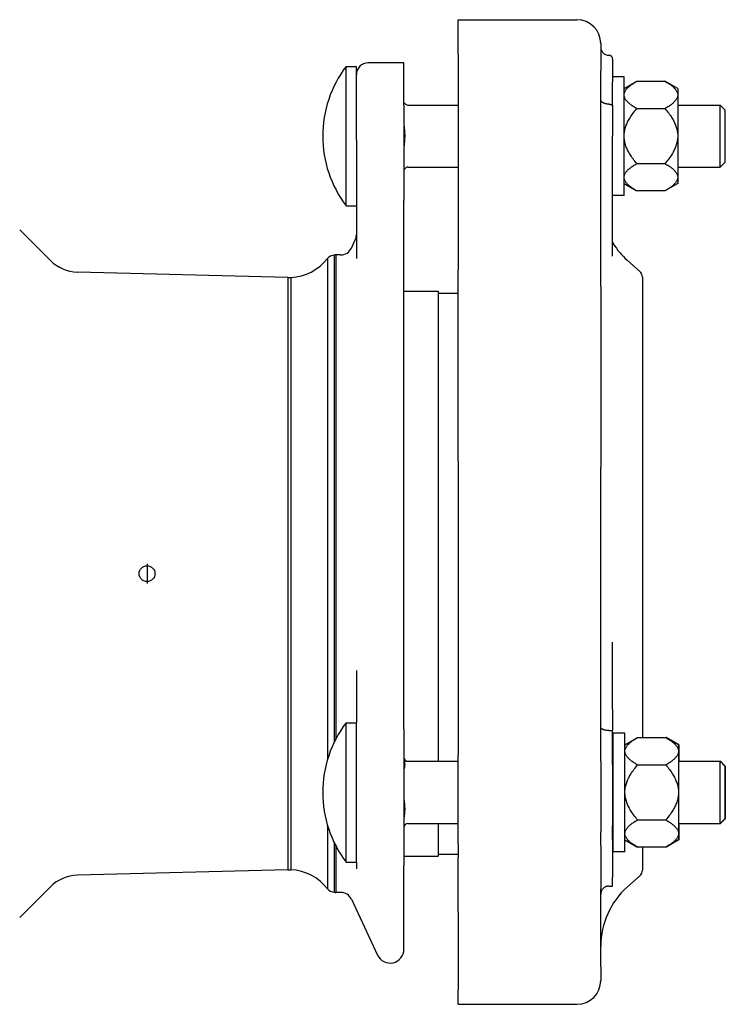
# Model space of a CAD drawing. Header units: millimetres. Extents: x 254 to 4322, y -59 to 854.
# Tile 3 of 6: x 751 to 929, y 250 to 499. Entities that reach past the tile are written whole.
import ezdxf

# ---------------------------------------------------------------- set-up
doc = ezdxf.new("R2010")
doc.units = ezdxf.units.MM
doc.layers.add('DETAIL', color=2, linetype='Continuous')
doc.layers.add('ORIGIN', color=6, linetype='Continuous')

msp = doc.modelspace()

# ---------------------------------------------------------------- linework, layer by layer
at = {"layer": 'DETAIL'}
for p, q in [((861.5, 490.47), (861.5, 499.13)), ((861.5, 499.13), (891.5, 499.13)), ((897.5, 493.13), (897.5, 486.24)), ((861.5, 490.47), (861.5, 435.96)), ((847.83, 488.24), (838.83, 488.24)), ((847.83, 477.56), (847.83, 488.24)), ((900.5, 489.17), (900.5, 483.44)), ((833.22, 452.14), (833.22, 487.34)), ((833.22, 487.34), (835.83, 487.34)), ((835.83, 468.74), (835.83, 487.34)), ((897.5, 431.73), (897.5, 486.24)), ((903.41, 484.74), (900.5, 484.74)), ((900.5, 477.27), (900.5, 483.44)), ((903.41, 454.74), (903.41, 484.74)), ((903.41, 481.74), (906.61, 483.59)), ((906.61, 483.59), (913.71, 483.59)), ((916.91, 481.74), (913.71, 483.59)), ((916.91, 481.74), (916.91, 480.35)), ((916.91, 480.35), (916.91, 479.91)), ((916.91, 479.91), (916.91, 470.18)), ((847.83, 477.56), (847.83, 453.48)), ((848.83, 477.59), (861.5, 477.59)), ((916.91, 477.59), (927.61, 477.59)), ((927.61, 461.89), (927.61, 477.59)), ((928.83, 476.37), (927.61, 477.59)), ((900.5, 477.27), (900.5, 469.72)), ((906.61, 476.67), (913.71, 476.67)), ((928.83, 476.37), (928.83, 463.11)), ((916.91, 470.18), (916.91, 469.3)), ((835.83, 468.74), (835.83, 438.79)), ((900.5, 449.59), (900.5, 469.72)), ((916.91, 469.3), (916.91, 459.57)), ((906.61, 462.82), (913.71, 462.82)), ((928.83, 463.11), (927.61, 461.89)), ((848.83, 461.89), (861.5, 461.89)), ((916.91, 461.89), (927.61, 461.89)), ((903.41, 457.74), (906.61, 455.89)), ((916.91, 457.74), (913.71, 455.89)), ((916.91, 459.57), (916.91, 459.13)), ((916.91, 459.13), (916.91, 457.74)), ((913.71, 455.89), (906.61, 455.89)), ((847.83, 447.81), (847.83, 453.48)), ((903.41, 454.74), (900.5, 454.74)), ((833.22, 452.14), (835.83, 452.14)), ((847.83, 333.79), (847.83, 447.81)), ((900.5, 439.39), (900.5, 449.59)), ((758.6, 438.32), (750.86, 446.06)), ((834.58, 441.47), (835.55, 443.54)), ((828.53, 438.87), (828.53, 312.26)), ((830.24, 439.7), (830.24, 316.71)), ((830.63, 439.73), (830.63, 317.48)), ((831.85, 439.73), (830.63, 439.73)), ((907.33, 435.58), (904.19, 438.38)), ((818.54, 434.02), (765.41, 435.39)), ((861.5, 387.65), (861.5, 435.96)), ((818.54, 434.03), (818.54, 284.46)), ((818.54, 434.02), (818.54, 434.03)), ((818.54, 434.03), (819.29, 434.03)), ((818.54, 434.02), (818.54, 284.46)), ((819.29, 434.03), (819.29, 284.45)), ((908, 434.09), (908, 317.84)), ((847.83, 430.59), (856.5, 430.59)), ((856.5, 430.59), (856.5, 311.84)), ((897.5, 431.73), (897.5, 386.08)), ((856.5, 430.09), (861.5, 430.09)), ((861.5, 387.65), (861.5, 313.42)), ((897.5, 311.85), (897.5, 386.08)), ((900.5, 338.13), (900.5, 341.95)), ((900.5, 324.97), (900.5, 338.13)), ((835.83, 334.79), (835.83, 321.54)), ((847.83, 327.5), (847.83, 333.79)), ((847.83, 320.01), (847.83, 327.5)), ((900.5, 324.97), (900.5, 319.6)), ((833.22, 286.39), (833.22, 321.59)), ((833.22, 321.59), (835.83, 321.59)), ((835.83, 286.39), (835.83, 321.54)), ((847.83, 320.01), (847.83, 285.54)), ((899.5, 319.6), (900.5, 319.6)), ((900.5, 311.07), (900.5, 319.6)), ((900.61, 288.99), (900.61, 318.99)), ((903.61, 318.99), (900.61, 318.99)), ((903.61, 288.99), (903.61, 318.99)), ((903.61, 315.99), (906.81, 317.84)), ((906.81, 317.84), (913.91, 317.84)), ((908, 317.84), (914.01, 317.84)), ((917.11, 315.99), (913.91, 317.84)), ((917.21, 315.99), (914.01, 317.84)), ((917.11, 315.99), (917.11, 314.6)), ((917.21, 315.99), (917.21, 314.6)), ((861.5, 291.03), (861.5, 313.42)), ((917.11, 314.6), (917.11, 314.16)), ((917.11, 314.16), (917.11, 304.43)), ((917.21, 314.6), (917.21, 314.16)), ((917.21, 314.16), (917.21, 311.84)), ((848.83, 311.84), (861.5, 311.84)), ((897.5, 311.85), (897.5, 294.03)), ((900.5, 311.84), (900.61, 311.84)), ((900.5, 311.07), (900.5, 295.51)), ((906.81, 310.92), (913.91, 310.92)), ((917.11, 311.84), (927.61, 311.84)), ((917.21, 311.84), (927.71, 311.84)), ((927.61, 296.14), (927.61, 311.84)), ((928.83, 310.62), (927.61, 311.84)), ((927.71, 311.74), (927.71, 311.84)), ((928.93, 310.62), (927.71, 311.84)), ((928.83, 310.62), (928.83, 297.36)), ((928.93, 310.62), (928.93, 297.36)), ((917.11, 304.43), (917.11, 303.55)), ((917.11, 303.55), (917.11, 293.82)), ((848.83, 296.14), (861.5, 296.14)), ((856.5, 296.14), (856.5, 287.89)), ((900.5, 296.14), (900.61, 296.14)), ((906.81, 297.07), (913.91, 297.07)), ((917.11, 296.14), (927.61, 296.14)), ((917.21, 296.14), (917.21, 293.82)), ((928.83, 297.36), (927.61, 296.14)), ((927.61, 296.14), (927.71, 296.14)), ((928.93, 297.36), (927.71, 296.14)), ((927.71, 296.14), (927.71, 296.24)), ((828.53, 295.72), (828.53, 279.61)), ((897.5, 290.56), (897.5, 294.03)), ((900.5, 292.05), (900.5, 295.51)), ((917.11, 293.82), (917.11, 293.38)), ((917.21, 293.82), (917.21, 293.38)), ((830.24, 291.27), (830.24, 278.78)), ((861.5, 291.03), (861.5, 287.56)), ((900.5, 292.05), (900.5, 282.51)), ((903.61, 291.99), (906.81, 290.14)), ((917.11, 291.99), (913.91, 290.14)), ((917.21, 291.99), (914.01, 290.14)), ((917.11, 293.38), (917.11, 291.99)), ((917.21, 293.38), (917.21, 291.99)), ((830.63, 290.5), (830.63, 278.75)), ((897.5, 290.56), (897.5, 279.64)), ((903.61, 288.99), (900.61, 288.99)), ((913.91, 290.14), (906.81, 290.14)), ((908, 290.14), (908, 284.39)), ((914.01, 290.14), (913.91, 290.14)), ((833.22, 286.39), (835.83, 286.39)), ((835.83, 286.39), (835.83, 284.7)), ((847.83, 287.89), (856.5, 287.89)), ((856.5, 288.39), (861.5, 288.39)), ((861.5, 273.84), (861.5, 287.56)), ((818.54, 284.46), (765.41, 283.09)), ((818.54, 284.46), (818.54, 284.46)), ((818.54, 284.46), (819.29, 284.45)), ((847.83, 283.05), (847.83, 285.54)), ((847.83, 279.32), (847.83, 283.05)), ((900.5, 280.31), (900.5, 282.51)), ((907.33, 282.9), (904.19, 280.1)), ((758.6, 280.16), (750.86, 272.42)), ((831.85, 278.75), (830.63, 278.75)), ((847.83, 264.39), (847.83, 279.32)), ((897.5, 259.92), (897.5, 279.64)), ((899.5, 280.31), (900.5, 280.31)), ((834.58, 277.01), (841.16, 262.91)), ((861.5, 273.84), (861.5, 254.12)), ((897.5, 259.92), (897.5, 256.48)), ((861.5, 250.48), (861.5, 254.12)), ((861.5, 250.48), (891.5, 250.48))]:
    msp.add_line(p, q, dxfattribs=at)
at = {"layer": 'DETAIL', "flags": 128}
for points in [[(903.41, 480.35), (903.43, 480.48), (903.46, 480.61), (903.5, 480.74), (903.55, 480.86), (903.61, 480.99), (903.68, 481.12), (903.76, 481.25), (903.84, 481.38), (903.94, 481.51), (904.05, 481.65), (904.17, 481.78), (904.29, 481.91), (904.43, 482.04), (904.57, 482.18), (904.73, 482.31), (904.9, 482.45), (905.07, 482.59), (905.26, 482.73), (905.46, 482.87), (905.66, 483.01), (905.88, 483.15), (906.11, 483.3), (906.35, 483.44), (906.61, 483.59)], [(913.71, 483.59), (913.96, 483.44), (914.2, 483.3), (914.43, 483.15), (914.65, 483.01), (914.86, 482.87), (915.06, 482.73), (915.24, 482.59), (915.42, 482.45), (915.59, 482.31), (915.74, 482.18), (915.89, 482.04), (916.02, 481.91), (916.15, 481.78), (916.27, 481.65), (916.37, 481.51), (916.47, 481.38), (916.56, 481.25), (916.64, 481.12), (916.71, 480.99), (916.77, 480.86), (916.82, 480.74), (916.86, 480.61), (916.89, 480.48), (916.91, 480.35)], [(906.61, 476.67), (906.35, 476.81), (906.11, 476.96), (905.88, 477.11), (905.66, 477.25), (905.46, 477.39), (905.26, 477.53), (905.07, 477.67), (904.9, 477.81), (904.73, 477.94), (904.57, 478.08), (904.43, 478.21), (904.29, 478.35), (904.17, 478.48), (904.05, 478.61), (903.94, 478.74), (903.84, 478.87), (903.76, 479), (903.68, 479.13), (903.61, 479.26), (903.55, 479.39), (903.5, 479.52), (903.46, 479.65), (903.43, 479.78), (903.41, 479.91)], [(916.91, 479.91), (916.89, 479.78), (916.86, 479.65), (916.82, 479.52), (916.77, 479.39), (916.71, 479.26), (916.64, 479.13), (916.56, 479), (916.47, 478.87), (916.37, 478.74), (916.27, 478.61), (916.15, 478.48), (916.02, 478.35), (915.89, 478.21), (915.74, 478.08), (915.59, 477.94), (915.42, 477.81), (915.24, 477.67), (915.06, 477.53), (914.86, 477.39), (914.65, 477.25), (914.43, 477.11), (914.2, 476.96), (913.96, 476.81), (913.71, 476.67)], [(848.03, 477.99), (848.03, 477.99), (848.02, 477.99), (848.02, 477.99), (848.01, 477.99), (848, 477.99), (848, 477.99), (847.99, 478), (847.97, 478), (847.96, 478), (847.95, 478), (847.94, 478), (847.93, 478), (847.92, 478), (847.9, 478), (847.89, 478), (847.88, 478), (847.87, 478), (847.86, 478), (847.85, 478), (847.84, 478), (847.84, 478.01), (847.83, 478.01), (847.83, 478.01), (847.83, 478.01)], [(899.5, 477.82), (899.37, 477.82), (899.24, 477.83), (899.11, 477.84), (898.98, 477.86), (898.85, 477.88), (898.73, 477.9), (898.61, 477.93), (898.49, 477.97), (898.38, 478.01), (898.28, 478.05), (898.18, 478.1), (898.08, 478.15), (897.99, 478.2), (897.91, 478.26), (897.83, 478.32), (897.77, 478.38), (897.7, 478.44), (897.65, 478.51), (897.6, 478.58), (897.57, 478.64), (897.54, 478.72), (897.52, 478.79), (897.5, 478.86), (897.5, 478.93)], [(899.5, 477.82), (899.57, 477.82), (899.63, 477.81), (899.7, 477.81), (899.76, 477.8), (899.82, 477.79), (899.89, 477.78), (899.95, 477.76), (900, 477.74), (900.06, 477.72), (900.11, 477.7), (900.16, 477.68), (900.21, 477.65), (900.25, 477.63), (900.3, 477.6), (900.33, 477.57), (900.37, 477.54), (900.4, 477.51), (900.43, 477.48), (900.45, 477.44), (900.47, 477.41), (900.48, 477.37), (900.49, 477.34), (900.5, 477.3), (900.5, 477.27)], [(903.41, 470.18), (903.43, 470.44), (903.46, 470.7), (903.5, 470.96), (903.55, 471.21), (903.61, 471.47), (903.68, 471.73), (903.76, 471.99), (903.84, 472.25), (903.94, 472.51), (904.05, 472.78), (904.17, 473.04), (904.29, 473.3), (904.43, 473.57), (904.57, 473.84), (904.73, 474.11), (904.9, 474.38), (905.07, 474.66), (905.26, 474.94), (905.46, 475.22), (905.66, 475.5), (905.88, 475.79), (906.11, 476.08), (906.35, 476.37), (906.61, 476.67)], [(913.71, 476.67), (913.96, 476.37), (914.2, 476.08), (914.43, 475.79), (914.65, 475.5), (914.86, 475.22), (915.06, 474.94), (915.24, 474.66), (915.42, 474.38), (915.59, 474.11), (915.74, 473.84), (915.89, 473.57), (916.02, 473.3), (916.15, 473.04), (916.27, 472.78), (916.37, 472.51), (916.47, 472.25), (916.56, 471.99), (916.64, 471.73), (916.71, 471.47), (916.77, 471.21), (916.82, 470.96), (916.86, 470.7), (916.89, 470.44), (916.91, 470.18)], [(847.83, 472.99), (847.83, 472.73), (847.84, 472.45), (847.86, 472.18), (847.88, 471.92), (847.91, 471.66), (847.93, 471.4), (847.95, 471.13), (847.98, 470.85), (848, 470.58), (848.01, 470.31), (848.02, 470.04), (848.03, 469.79), (848.02, 469.53), (848.01, 469.26), (848, 468.99), (847.98, 468.72), (847.95, 468.44), (847.93, 468.17), (847.91, 467.91), (847.88, 467.65), (847.86, 467.39), (847.84, 467.12), (847.83, 466.84), (847.83, 466.58)], [(906.61, 462.82), (906.35, 463.11), (906.11, 463.41), (905.88, 463.7), (905.66, 463.98), (905.46, 464.27), (905.26, 464.55), (905.07, 464.82), (904.9, 465.1), (904.73, 465.37), (904.57, 465.64), (904.43, 465.91), (904.29, 466.18), (904.17, 466.44), (904.05, 466.71), (903.94, 466.97), (903.84, 467.23), (903.76, 467.49), (903.68, 467.75), (903.61, 468.01), (903.55, 468.27), (903.5, 468.53), (903.46, 468.78), (903.43, 469.04), (903.41, 469.3)], [(916.91, 469.3), (916.89, 469.04), (916.86, 468.78), (916.82, 468.53), (916.77, 468.27), (916.71, 468.01), (916.64, 467.75), (916.56, 467.49), (916.47, 467.23), (916.37, 466.97), (916.27, 466.71), (916.15, 466.44), (916.02, 466.18), (915.89, 465.91), (915.74, 465.64), (915.59, 465.37), (915.42, 465.1), (915.24, 464.82), (915.06, 464.55), (914.86, 464.27), (914.65, 463.98), (914.43, 463.7), (914.2, 463.41), (913.96, 463.11), (913.71, 462.82)], [(903.41, 459.57), (903.43, 459.7), (903.46, 459.83), (903.5, 459.96), (903.55, 460.09), (903.61, 460.22), (903.68, 460.35), (903.76, 460.48), (903.84, 460.61), (903.94, 460.74), (904.05, 460.87), (904.17, 461), (904.29, 461.14), (904.43, 461.27), (904.57, 461.4), (904.73, 461.54), (904.9, 461.67), (905.07, 461.81), (905.26, 461.95), (905.46, 462.09), (905.66, 462.23), (905.88, 462.38), (906.11, 462.52), (906.35, 462.67), (906.61, 462.82)], [(913.71, 462.82), (913.96, 462.67), (914.2, 462.52), (914.43, 462.38), (914.65, 462.23), (914.86, 462.09), (915.06, 461.95), (915.24, 461.81), (915.42, 461.67), (915.59, 461.54), (915.74, 461.4), (915.89, 461.27), (916.02, 461.14), (916.15, 461), (916.27, 460.87), (916.37, 460.74), (916.47, 460.61), (916.56, 460.48), (916.64, 460.35), (916.71, 460.22), (916.77, 460.09), (916.82, 459.96), (916.86, 459.83), (916.89, 459.7), (916.91, 459.57)], [(847.83, 461.51), (847.83, 461.51), (847.84, 461.51), (847.86, 461.5), (847.88, 461.5), (847.91, 461.5), (847.93, 461.5), (847.95, 461.5), (847.98, 461.5), (848, 461.5), (848.01, 461.49), (848.02, 461.49), (848.03, 461.49), (848.02, 461.49), (848.01, 461.49), (848, 461.49), (847.98, 461.48), (847.95, 461.48), (847.93, 461.48), (847.91, 461.48), (847.88, 461.48), (847.86, 461.48), (847.84, 461.48), (847.83, 461.47), (847.83, 461.47)], [(906.61, 455.89), (906.35, 456.04), (906.11, 456.19), (905.88, 456.33), (905.66, 456.47), (905.46, 456.62), (905.26, 456.76), (905.07, 456.89), (904.9, 457.03), (904.73, 457.17), (904.57, 457.3), (904.43, 457.44), (904.29, 457.57), (904.17, 457.7), (904.05, 457.84), (903.94, 457.97), (903.84, 458.1), (903.76, 458.23), (903.68, 458.36), (903.61, 458.49), (903.55, 458.62), (903.5, 458.75), (903.46, 458.87), (903.43, 459), (903.41, 459.13)], [(916.91, 459.13), (916.89, 459), (916.86, 458.87), (916.82, 458.75), (916.77, 458.62), (916.71, 458.49), (916.64, 458.36), (916.56, 458.23), (916.47, 458.1), (916.37, 457.97), (916.27, 457.84), (916.15, 457.7), (916.02, 457.57), (915.89, 457.44), (915.74, 457.3), (915.59, 457.17), (915.42, 457.03), (915.24, 456.89), (915.06, 456.76), (914.86, 456.62), (914.65, 456.47), (914.43, 456.33), (914.2, 456.19), (913.96, 456.04), (913.71, 455.89)], [(899.5, 319.6), (899.37, 319.6), (899.24, 319.61), (899.11, 319.62), (898.98, 319.63), (898.85, 319.65), (898.73, 319.67), (898.61, 319.69), (898.49, 319.72), (898.38, 319.76), (898.28, 319.79), (898.18, 319.83), (898.08, 319.87), (897.99, 319.92), (897.91, 319.96), (897.83, 320.01), (897.77, 320.06), (897.7, 320.12), (897.65, 320.17), (897.6, 320.23), (897.57, 320.28), (897.54, 320.34), (897.52, 320.4), (897.5, 320.46), (897.5, 320.52)], [(903.61, 314.6), (903.63, 314.73), (903.66, 314.86), (903.7, 314.99), (903.75, 315.11), (903.81, 315.24), (903.88, 315.37), (903.96, 315.5), (904.04, 315.63), (904.14, 315.76), (904.25, 315.9), (904.37, 316.03), (904.49, 316.16), (904.63, 316.29), (904.77, 316.43), (904.93, 316.56), (905.1, 316.7), (905.27, 316.84), (905.46, 316.98), (905.66, 317.12), (905.86, 317.26), (906.08, 317.4), (906.31, 317.55), (906.55, 317.69), (906.81, 317.84)], [(913.91, 317.84), (914.16, 317.69), (914.4, 317.55), (914.63, 317.4), (914.85, 317.26), (915.06, 317.12), (915.26, 316.98), (915.44, 316.84), (915.62, 316.7), (915.79, 316.56), (915.94, 316.43), (916.09, 316.29), (916.22, 316.16), (916.35, 316.03), (916.47, 315.9), (916.57, 315.76), (916.67, 315.63), (916.76, 315.5), (916.84, 315.37), (916.91, 315.24), (916.97, 315.11), (917.02, 314.99), (917.06, 314.86), (917.09, 314.73), (917.11, 314.6)], [(914.01, 317.84), (914.06, 317.81), (914.11, 317.78), (914.16, 317.75), (914.22, 317.72), (914.27, 317.69), (914.32, 317.66), (914.37, 317.63), (914.42, 317.6), (914.47, 317.57), (914.51, 317.54), (914.56, 317.51), (914.61, 317.48), (914.66, 317.45), (914.7, 317.42), (914.75, 317.39), (914.79, 317.36), (914.84, 317.33), (914.88, 317.3), (914.93, 317.27), (914.97, 317.24), (915.01, 317.22), (915.06, 317.19), (915.1, 317.16), (915.14, 317.13)], [(906.81, 310.92), (906.55, 311.06), (906.31, 311.21), (906.08, 311.36), (905.86, 311.5), (905.66, 311.64), (905.46, 311.78), (905.27, 311.92), (905.1, 312.06), (904.93, 312.19), (904.77, 312.33), (904.63, 312.46), (904.49, 312.6), (904.37, 312.73), (904.25, 312.86), (904.14, 312.99), (904.04, 313.12), (903.96, 313.25), (903.88, 313.38), (903.81, 313.51), (903.75, 313.64), (903.7, 313.77), (903.66, 313.9), (903.63, 314.03), (903.61, 314.16)], [(917.11, 314.16), (917.09, 314.03), (917.06, 313.9), (917.02, 313.77), (916.97, 313.64), (916.91, 313.51), (916.84, 313.38), (916.76, 313.25), (916.67, 313.12), (916.57, 312.99), (916.47, 312.86), (916.35, 312.73), (916.22, 312.6), (916.09, 312.46), (915.94, 312.33), (915.79, 312.19), (915.62, 312.06), (915.44, 311.92), (915.26, 311.78), (915.06, 311.64), (914.85, 311.5), (914.63, 311.36), (914.4, 311.21), (914.16, 311.06), (913.91, 310.92)], [(917.11, 315.01), (917.11, 314.99), (917.12, 314.97), (917.13, 314.96), (917.13, 314.94), (917.14, 314.92), (917.14, 314.9), (917.15, 314.89), (917.15, 314.87), (917.16, 314.85), (917.16, 314.84), (917.17, 314.82), (917.17, 314.8), (917.17, 314.79), (917.18, 314.77), (917.18, 314.75), (917.19, 314.73), (917.19, 314.72), (917.19, 314.7), (917.2, 314.68), (917.2, 314.67), (917.2, 314.65), (917.2, 314.63), (917.21, 314.61), (917.21, 314.6)], [(917.21, 314.16), (917.21, 314.14), (917.2, 314.12), (917.2, 314.11), (917.2, 314.09), (917.2, 314.07), (917.19, 314.06), (917.19, 314.04), (917.19, 314.02), (917.18, 314), (917.18, 313.99), (917.17, 313.97), (917.17, 313.95), (917.17, 313.94), (917.16, 313.92), (917.16, 313.9), (917.15, 313.89), (917.15, 313.87), (917.14, 313.85), (917.14, 313.83), (917.13, 313.82), (917.13, 313.8), (917.12, 313.78), (917.11, 313.77), (917.11, 313.75)], [(847.83, 312.73), (847.83, 312.6), (847.84, 312.46), (847.86, 312.32), (847.88, 312.19), (847.91, 312.06), (847.93, 311.93), (847.95, 311.79), (847.98, 311.65), (848, 311.52), (848.01, 311.38), (848.02, 311.25), (848.03, 311.12), (848.02, 310.99), (848.01, 310.85), (848, 310.72), (847.98, 310.58), (847.95, 310.44), (847.93, 310.3), (847.91, 310.17), (847.88, 310.04), (847.86, 309.91), (847.84, 309.77), (847.83, 309.64), (847.83, 309.5)], [(903.61, 304.43), (903.63, 304.69), (903.66, 304.95), (903.7, 305.21), (903.75, 305.46), (903.81, 305.72), (903.88, 305.98), (903.96, 306.24), (904.04, 306.5), (904.14, 306.76), (904.25, 307.03), (904.37, 307.29), (904.49, 307.55), (904.63, 307.82), (904.77, 308.09), (904.93, 308.36), (905.1, 308.63), (905.27, 308.91), (905.46, 309.19), (905.66, 309.47), (905.86, 309.75), (906.08, 310.04), (906.31, 310.33), (906.55, 310.62), (906.81, 310.92)], [(913.91, 310.92), (914.16, 310.62), (914.4, 310.33), (914.63, 310.04), (914.85, 309.75), (915.06, 309.47), (915.26, 309.19), (915.44, 308.91), (915.62, 308.63), (915.79, 308.36), (915.94, 308.09), (916.09, 307.82), (916.22, 307.55), (916.35, 307.29), (916.47, 307.03), (916.57, 306.76), (916.67, 306.5), (916.76, 306.24), (916.84, 305.98), (916.91, 305.72), (916.97, 305.46), (917.02, 305.21), (917.06, 304.95), (917.09, 304.69), (917.11, 304.43)], [(906.81, 297.07), (906.55, 297.36), (906.31, 297.66), (906.08, 297.95), (905.86, 298.23), (905.66, 298.52), (905.46, 298.8), (905.27, 299.07), (905.1, 299.35), (904.93, 299.62), (904.77, 299.89), (904.63, 300.16), (904.49, 300.43), (904.37, 300.69), (904.25, 300.96), (904.14, 301.22), (904.04, 301.48), (903.96, 301.74), (903.88, 302), (903.81, 302.26), (903.75, 302.52), (903.7, 302.78), (903.66, 303.03), (903.63, 303.29), (903.61, 303.55)], [(917.11, 303.55), (917.09, 303.29), (917.06, 303.03), (917.02, 302.78), (916.97, 302.52), (916.91, 302.26), (916.84, 302), (916.76, 301.74), (916.67, 301.48), (916.57, 301.22), (916.47, 300.96), (916.35, 300.69), (916.22, 300.43), (916.09, 300.16), (915.94, 299.89), (915.79, 299.62), (915.62, 299.35), (915.44, 299.07), (915.26, 298.8), (915.06, 298.52), (914.85, 298.23), (914.63, 297.95), (914.4, 297.66), (914.16, 297.36), (913.91, 297.07)], [(847.83, 302.6), (847.83, 302.38), (847.84, 302.14), (847.86, 301.9), (847.88, 301.68), (847.91, 301.46), (847.93, 301.23), (847.95, 300.99), (847.98, 300.76), (848, 300.52), (848.01, 300.28), (848.02, 300.06), (848.03, 299.83), (848.02, 299.61), (848.01, 299.38), (848, 299.15), (847.98, 298.91), (847.95, 298.68), (847.93, 298.44), (847.91, 298.21), (847.88, 297.99), (847.86, 297.77), (847.84, 297.53), (847.83, 297.29), (847.83, 297.07)], [(903.61, 293.82), (903.63, 293.95), (903.66, 294.08), (903.7, 294.21), (903.75, 294.34), (903.81, 294.47), (903.88, 294.6), (903.96, 294.73), (904.04, 294.86), (904.14, 294.99), (904.25, 295.12), (904.37, 295.25), (904.49, 295.39), (904.63, 295.52), (904.77, 295.65), (904.93, 295.79), (905.1, 295.92), (905.27, 296.06), (905.46, 296.2), (905.66, 296.34), (905.86, 296.48), (906.08, 296.63), (906.31, 296.77), (906.55, 296.92), (906.81, 297.07)], [(913.91, 297.07), (914.16, 296.92), (914.4, 296.77), (914.63, 296.63), (914.85, 296.48), (915.06, 296.34), (915.26, 296.2), (915.44, 296.06), (915.62, 295.92), (915.79, 295.79), (915.94, 295.65), (916.09, 295.52), (916.22, 295.39), (916.35, 295.25), (916.47, 295.12), (916.57, 294.99), (916.67, 294.86), (916.76, 294.73), (916.84, 294.6), (916.91, 294.47), (916.97, 294.34), (917.02, 294.21), (917.06, 294.08), (917.09, 293.95), (917.11, 293.82)], [(917.11, 294.23), (917.11, 294.21), (917.12, 294.2), (917.13, 294.18), (917.13, 294.16), (917.14, 294.15), (917.14, 294.13), (917.15, 294.11), (917.15, 294.1), (917.16, 294.08), (917.16, 294.06), (917.17, 294.04), (917.17, 294.03), (917.17, 294.01), (917.18, 293.99), (917.18, 293.98), (917.19, 293.96), (917.19, 293.94), (917.19, 293.93), (917.2, 293.91), (917.2, 293.89), (917.2, 293.87), (917.2, 293.86), (917.21, 293.84), (917.21, 293.82)], [(906.81, 290.14), (906.55, 290.29), (906.31, 290.44), (906.08, 290.58), (905.86, 290.72), (905.66, 290.87), (905.46, 291.01), (905.27, 291.14), (905.1, 291.28), (904.93, 291.42), (904.77, 291.55), (904.63, 291.69), (904.49, 291.82), (904.37, 291.95), (904.25, 292.09), (904.14, 292.22), (904.04, 292.35), (903.96, 292.48), (903.88, 292.61), (903.81, 292.74), (903.75, 292.87), (903.7, 293), (903.66, 293.12), (903.63, 293.25), (903.61, 293.38)], [(917.11, 293.38), (917.09, 293.25), (917.06, 293.12), (917.02, 293), (916.97, 292.87), (916.91, 292.74), (916.84, 292.61), (916.76, 292.48), (916.67, 292.35), (916.57, 292.22), (916.47, 292.09), (916.35, 291.95), (916.22, 291.82), (916.09, 291.69), (915.94, 291.55), (915.79, 291.42), (915.62, 291.28), (915.44, 291.14), (915.26, 291.01), (915.06, 290.87), (914.85, 290.72), (914.63, 290.58), (914.4, 290.44), (914.16, 290.29), (913.91, 290.14)], [(917.21, 293.38), (917.21, 293.37), (917.2, 293.35), (917.2, 293.33), (917.2, 293.32), (917.2, 293.3), (917.19, 293.28), (917.19, 293.26), (917.19, 293.25), (917.18, 293.23), (917.18, 293.21), (917.17, 293.2), (917.17, 293.18), (917.17, 293.16), (917.16, 293.14), (917.16, 293.13), (917.15, 293.11), (917.15, 293.09), (917.14, 293.08), (917.14, 293.06), (917.13, 293.04), (917.13, 293.03), (917.12, 293.01), (917.11, 292.99), (917.11, 292.97)], [(915.14, 290.85), (915.1, 290.82), (915.06, 290.79), (915.01, 290.77), (914.97, 290.74), (914.93, 290.71), (914.88, 290.68), (914.84, 290.65), (914.79, 290.62), (914.75, 290.59), (914.7, 290.56), (914.66, 290.53), (914.61, 290.5), (914.56, 290.47), (914.51, 290.44), (914.46, 290.41), (914.42, 290.38), (914.37, 290.35), (914.32, 290.32), (914.27, 290.29), (914.22, 290.26), (914.16, 290.23), (914.11, 290.2), (914.06, 290.17), (914.01, 290.14)], [(899.5, 280.31), (899.37, 280.31), (899.24, 280.29), (899.11, 280.27), (898.98, 280.24), (898.85, 280.2), (898.73, 280.15), (898.61, 280.1), (898.49, 280.03), (898.38, 279.96), (898.28, 279.88), (898.18, 279.8), (898.08, 279.71), (897.99, 279.61), (897.91, 279.51), (897.83, 279.4), (897.77, 279.29), (897.7, 279.17), (897.65, 279.05), (897.6, 278.92), (897.57, 278.8), (897.54, 278.67), (897.52, 278.54), (897.5, 278.41), (897.5, 278.27)]]:
    msp.add_lwpolyline(points, dxfattribs=at)
at = {"layer": 'DETAIL'}
for centre, radius, start, end in [((891.5, 493.13), 6, 0, 90), ((899.5, 492.17), 2, 180, 270), ((899.5, 489.17), 1, 0, 90), ((838.83, 485.24), 3, 90, 180), ((856.63, 469.72), 29.3, 143.0366, 179.9643), ((848.83, 478.59), 1, 216.8613, 270), ((856.63, 469.76), 29.3, 180.0357, 216.9634), ((848.83, 460.89), 1, 90, 143.1387), ((832.83, 444.81), 3, 335, 0), ((901.5, 443.06), 1, 180, 212.6369), ((831.85, 442.74), 3.01, 270.0772, 335.0132), ((917.5, 453.31), 20, 212.6369, 228.2717), ((765.67, 445.39), 10, 225, 268.5225), ((818.74, 446.31), 12.3, 272.5682, 322.7463), ((830.69, 436.6), 3.13, 98.1464, 133.6047), ((830.56, 437.82), 1.91, 87.8638, 99.5141), ((906, 434.09), 2, 0, 48.2717), ((856.63, 303.97), 29.3, 143.0366, 179.9643), ((848.83, 312.84), 1, 180, 270), ((856.63, 304.01), 29.3, 180.0357, 216.9634), ((848.83, 295.14), 1, 90, 180), ((818.74, 272.17), 12.3, 37.2537, 87.4318), ((906, 284.39), 2, 311.7283, 0), ((765.67, 273.09), 10, 91.4775, 135), ((830.69, 281.88), 3.13, 226.3953, 261.8536), ((830.56, 280.66), 1.91, 260.4859, 272.1362), ((831.85, 275.74), 3.01, 24.9868, 89.9228), ((917.5, 265.17), 20, 131.7283, 180), ((844.33, 264.39), 3.5, 205, 0), ((891.5, 256.48), 6, 270, 0)]:
    msp.add_arc(centre, radius, start, end, dxfattribs=at)
at = {"layer": 'ORIGIN'}
msp.add_line((783, 361.74), (783, 356.74), dxfattribs=at)
msp.add_circle((783, 359.24), 2, dxfattribs=at)

doc.saveas('drawing.dxf')
